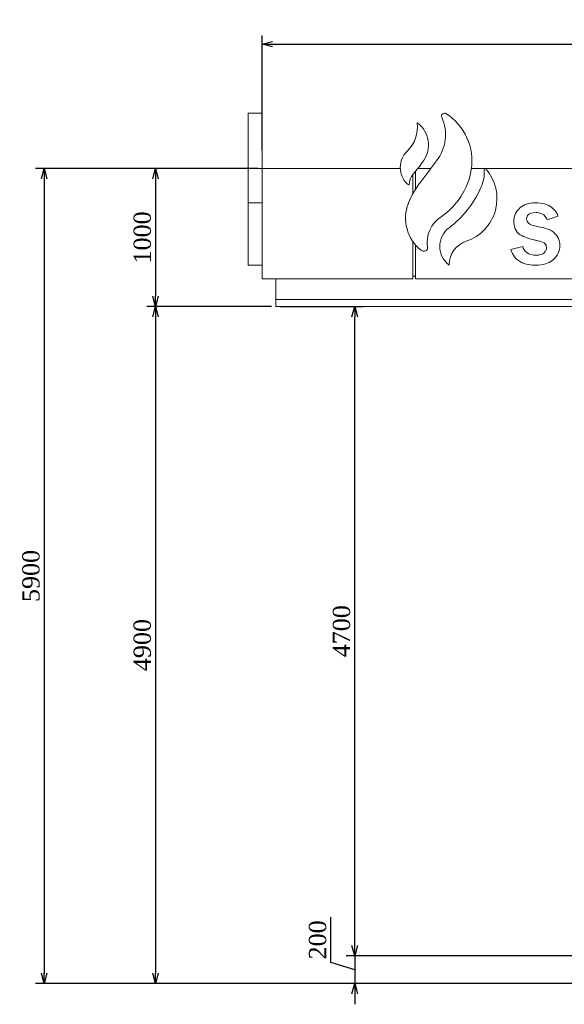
# Model space of a CAD drawing. Header units: millimetres. Extents: x -40905 to 78147, y -92581 to -42687.
# Tile 18 of 38: x 24584 to 28524, y -67782 to -60656. Entities that reach past the tile are written whole.
import ezdxf

# ---------------------------------------------------------------- set-up
doc = ezdxf.new("R2010")
doc.units = ezdxf.units.MM
doc.styles.get("Standard").update_dxf_attribs({"font": 'times.ttf'})
doc.dimstyles.new('ISO-25', dxfattribs={"dimscale": 50, "dimtxt": 2.5, "dimasz": 1.5, "dimexe": 1.25, "dimexo": 0.625, "dimtad": 1, "dimdec": 0, "dimtxsty": 'Standard', "dimblk": 'OPEN30', "dimcen": 2.5, "dimadec": 0, "dimazin": 0, "dimtfac": 1, "dimtdec": 0, "dimtmove": 0, "dimatfit": 3, "dimldrblk": 'OPEN30', "dimfxl": 1, "dimarcsym": 0})

# ---------------------------------------------------------------- blocks, each defined once
blk = doc.blocks.new('A$C6E4B3066')
at = {"color": 0, "linetype": 'Continuous', "lineweight": 0, "extrusion": (0, 1, 0)}
for p, q in [((-56393.9, -12576), (-56493.9, -12576)), ((-56393.9, -12976), (-56493.9, -12976)), ((-56393.9, -12976), (-56393.9, -13776)), ((-56393.9, -12976), (-56393.9, -13776)), ((-56393.9, -12976), (-55393.8, -12976)), ((-55303.9, -13021.6), (-55303.9, -13161.4)), ((-55283.9, -13127.3), (-55283.9, -12997.8)), ((-55172.5, -12976), (-55266.3, -12976)), ((-54103.9, -12976), (-54878.8, -12976)), ((-56393.9, -13226), (-56493.9, -13226)), ((-56393.9, -13226), (-56493.9, -13226)), ((-54507.6, -13247.3), (-54519.3, -13255.2)), ((-54494.9, -13240.5), (-54507.6, -13247.3)), ((-54481.4, -13234.9), (-54494.9, -13240.5)), ((-54466.8, -13230.6), (-54481.4, -13234.9)), ((-54451.2, -13227.4), (-54466.8, -13230.6)), ((-54434.8, -13225.4), (-54451.2, -13227.4)), ((-54417.2, -13224.7), (-54434.8, -13225.4)), ((-54415.4, -13224.7), (-54417.2, -13224.7)), ((-54397.5, -13225.2), (-54415.4, -13224.7)), ((-54380.5, -13226.8), (-54397.5, -13225.2)), ((-54364.6, -13229.2), (-54380.5, -13226.8)), ((-54349.6, -13233), (-54364.6, -13229.2)), ((-54335.7, -13237.5), (-54349.6, -13233)), ((-54322.7, -13243.1), (-54335.7, -13237.5)), ((-54310.5, -13249.8), (-54322.7, -13243.1)), ((-54299.3, -13257.5), (-54310.5, -13249.8)), ((-54564.5, -13316.4), (-54568.6, -13330.7)), ((-54558.9, -13302.9), (-54564.5, -13316.4)), ((-54551.6, -13290), (-54558.9, -13302.9)), ((-54542.8, -13277.8), (-54551.6, -13290)), ((-54532, -13266.2), (-54542.8, -13277.8)), ((-54530.2, -13264.4), (-54532, -13266.2)), ((-54519.3, -13255.2), (-54530.2, -13264.4)), ((-54478.4, -13330.5), (-54472.9, -13317.8)), ((-54472.9, -13317.8), (-54463, -13307.8)), ((-54463, -13307.8), (-54449.2, -13301)), ((-54449.2, -13301), (-54432.1, -13297.1)), ((-54432.1, -13297.1), (-54411.4, -13295.7)), ((-54411.4, -13295.7), (-54400.2, -13296.3)), ((-54400.2, -13296.3), (-54383.8, -13299.2)), ((-54383.8, -13299.2), (-54368.9, -13304.7)), ((-54368.9, -13304.7), (-54356, -13313)), ((-54356, -13313), (-54345.2, -13323.8)), ((-54345.2, -13323.8), (-54336.4, -13337.2)), ((-54331.8, -13347.8), (-54252.8, -13321.4)), ((-54289.1, -13266), (-54299.3, -13257.5)), ((-54279.7, -13275.7), (-54289.1, -13266)), ((-54271.4, -13286.3), (-54279.7, -13275.7)), ((-54263.7, -13298.1), (-54271.4, -13286.3)), ((-54257.2, -13310.9), (-54263.7, -13298.1)), ((-54252.8, -13321.4), (-54257.2, -13310.9)), ((-54571, -13345.7), (-54571.9, -13361.5)), ((-54571.9, -13361.5), (-54571.7, -13368.1)), ((-54571.7, -13368.1), (-54570.2, -13385)), ((-54568.6, -13330.7), (-54571, -13345.7)), ((-54570.2, -13385), (-54567, -13400.2)), ((-54479.7, -13342.2), (-54478.4, -13330.5)), ((-54476.2, -13359.6), (-54479.7, -13342.2)), ((-54466.5, -13373.5), (-54476.2, -13359.6)), ((-54456.1, -13380.4), (-54466.5, -13373.5)), ((-54441.6, -13386.4), (-54456.1, -13380.4)), ((-54422.8, -13391.6), (-54441.6, -13386.4)), ((-54410.6, -13394.4), (-54422.8, -13391.6)), ((-54390.1, -13398.6), (-54410.6, -13394.4)), ((-54336.4, -13337.2), (-54331.8, -13347.8)), ((-54567, -13400.2), (-54562, -13414)), ((-54562, -13414), (-54555.4, -13426.4)), ((-54555.4, -13426.4), (-54547.1, -13437.4)), ((-54547.1, -13437.4), (-54537.1, -13447.3)), ((-54537.1, -13447.3), (-54535.2, -13448.9)), ((-54535.2, -13448.9), (-54525.6, -13455.9)), ((-54525.6, -13455.9), (-54514.5, -13462.4)), ((-54514.5, -13462.4), (-54502, -13468.7)), ((-54371.7, -13402.9), (-54390.1, -13398.6)), ((-54354.9, -13407.2), (-54371.7, -13402.9)), ((-54340, -13411.6), (-54354.9, -13407.2)), ((-54326.9, -13415.8), (-54340, -13411.6)), ((-54315.5, -13420.1), (-54326.9, -13415.8)), ((-54311.3, -13421.9), (-54315.5, -13420.1)), ((-54298, -13428.9), (-54311.3, -13421.9)), ((-54285.8, -13437.4), (-54298, -13428.9)), ((-54274.4, -13447.6), (-54285.8, -13437.4)), ((-54264, -13459.7), (-54274.4, -13447.6)), ((-54259.6, -13465.8), (-54264, -13459.7)), ((-54251.5, -13479.1), (-54259.6, -13465.8)), ((-55303.9, -13503.6), (-55303.9, -13776)), ((-55283.9, -13776), (-55283.9, -13529.8)), ((-54502, -13468.7), (-54488.1, -13474.6)), ((-54488.1, -13474.6), (-54472.6, -13480.2)), ((-54472.6, -13480.2), (-54455.7, -13485.4)), ((-54455.7, -13485.4), (-54437.3, -13490.3)), ((-54437.3, -13490.3), (-54417.3, -13494.7)), ((-54417.3, -13494.7), (-54415.6, -13495.1)), ((-54415.6, -13495.1), (-54394.9, -13500)), ((-54394.9, -13500), (-54377.6, -13504.9)), ((-54377.6, -13504.9), (-54363.7, -13510.2)), ((-54363.7, -13510.2), (-54353.2, -13515.9)), ((-54353.2, -13515.9), (-54348.1, -13519.9)), ((-54348.1, -13519.9), (-54337.9, -13533.6)), ((-54337.9, -13533.6), (-54334.5, -13551)), ((-54245.4, -13492.9), (-54251.5, -13479.1)), ((-54241.4, -13507.2), (-54245.4, -13492.9)), ((-54239.2, -13522.5), (-54241.4, -13507.2)), ((-54239.5, -13548.1), (-54238.7, -13532.8)), ((-54238.7, -13532.8), (-54239.2, -13522.5)), ((-54507.1, -13542.4), (-54593.9, -13562.2)), ((-54593.9, -13562.2), (-54589, -13577.1)), ((-54589, -13577.1), (-54582.8, -13591.5)), ((-54582.8, -13591.5), (-54575.3, -13604.6)), ((-54575.3, -13604.6), (-54566.7, -13616.8)), ((-54503.5, -13552.9), (-54507.1, -13542.4)), ((-54496.2, -13566.5), (-54503.5, -13552.9)), ((-54486.9, -13578.1), (-54496.2, -13566.5)), ((-54475.5, -13587.6), (-54486.9, -13578.1)), ((-54462.4, -13595.1), (-54475.5, -13587.6)), ((-54447.3, -13600.4), (-54462.4, -13595.1)), ((-54430.7, -13603.5), (-54447.3, -13600.4)), ((-54412.4, -13604.5), (-54430.7, -13603.5)), ((-54411.9, -13604.5), (-54412.4, -13604.5)), ((-54392.4, -13603.3), (-54411.9, -13604.5)), ((-54375.5, -13599.7), (-54392.4, -13603.3)), ((-54361.4, -13593.8), (-54375.5, -13599.7)), ((-54354.3, -13589), (-54361.4, -13593.8)), ((-54341.8, -13575.7), (-54354.3, -13589)), ((-54335.4, -13560.2), (-54341.8, -13575.7)), ((-54334.5, -13551), (-54335.4, -13560.2)), ((-54267.3, -13616.3), (-54258.6, -13603.7)), ((-54258.6, -13603.7), (-54251.5, -13590.8)), ((-54251.5, -13590.8), (-54245.9, -13577.2)), ((-54245.9, -13577.2), (-54241.9, -13563)), ((-54241.9, -13563), (-54239.5, -13548.1)), ((-56393.9, -13676), (-56493.9, -13676)), ((-56393.9, -13676), (-56493.9, -13676)), ((-55039.7, -13675.1), (-55039.6, -13672.4)), ((-54566.7, -13616.8), (-54557, -13627.8)), ((-54557, -13627.8), (-54546.1, -13637.6)), ((-54546.1, -13637.6), (-54524.7, -13652.1)), ((-54524.7, -13652.1), (-54511.7, -13658.6)), ((-54511.7, -13658.6), (-54498, -13664.3)), ((-54498, -13664.3), (-54483.5, -13669)), ((-54483.5, -13669), (-54468.5, -13672.6)), ((-54468.5, -13672.6), (-54452.7, -13675.2)), ((-54452.7, -13675.2), (-54436.2, -13676.7)), ((-54436.2, -13676.7), (-54418.9, -13677.3)), ((-54418.9, -13677.3), (-54411, -13677.2)), ((-54411, -13677.2), (-54392.6, -13676.2)), ((-54392.6, -13676.2), (-54375.4, -13674.4)), ((-54375.4, -13674.4), (-54359.2, -13671.5)), ((-54359.2, -13671.5), (-54344.1, -13667.7)), ((-54344.1, -13667.7), (-54330.1, -13662.9)), ((-54330.1, -13662.9), (-54316.9, -13657.1)), ((-54316.9, -13657.1), (-54304.9, -13650.5)), ((-54304.9, -13650.5), (-54293.8, -13642.8)), ((-54293.8, -13642.8), (-54283.7, -13634.2)), ((-54283.7, -13634.2), (-54277.7, -13628.4)), ((-54277.7, -13628.4), (-54267.3, -13616.3)), ((-55303.9, -13776), (-56393.9, -13776)), ((-56293.9, -13926), (-56293.9, -13776)), ((-55303.9, -13756), (-55283.9, -13756)), ((-55283.9, -13776), (-54103.9, -13776)), ((-56293.9, -13926), (-56293.9, -13976)), ((-47293.9, -13926), (-56293.9, -13926)), ((-47293.9, -13926), (-56293.9, -13926)), ((-47293.9, -13976), (-56293.9, -13976))]:
    blk.add_line(p, q, dxfattribs=at)
at = {"color": 0, "linetype": 'Continuous', "lineweight": 30, "extrusion": (0, 1, 0)}
blk.add_line((-35543.5, -18876), (-57018.9, -18876), dxfattribs=at)
at = {"color": 0, "linetype": 'Continuous', "lineweight": 0}
blk.add_lwpolyline([(-56393.9, -12576), (-56493.9, -12576), (-56493.9, -13676), (-56393.9, -13676)], close=True, dxfattribs=at)
at = {"color": 0, "linetype": 'Continuous', "lineweight": 0, "extrusion": (0, 0, -1)}
for centre, radius, start, end in [((55370.3, -12732.6), 303.8, 155.42577, 218.45249), ((55509.6, -12677.4), 240.5, 172.61428, 226.19944), ((64707.3, -5927.7), 11857.1, 216.14574, 217.05328), ((55212.1, -13094.4), 117.2, 359.23914, 40.60752), ((55063.6, -13002), 277.6, 175.89888, 204.12684), ((55492.7, -12810.8), 747.4, 204.0579, 232.80795), ((54971.9, -13515.6), 228, 352.03541, 56.23037), ((54859.4, -13674.2), 180.3, 0.55479, 71.66036)]:
    blk.add_arc(centre, radius, start, end, dxfattribs=at)
at = {"color": 0, "linetype": 'Continuous', "lineweight": 0}
for centre, radius, start, end in [((-55074.5, -12597.4), 21.4, 58.34189, 204.30821), ((-55280.5, -12921.5), 405.5, 351.14933, 57.59765), ((-55270.7, -12646.4), 0.42, 53.65081, 187.38572), ((-55388.7, -12806.7), 199.4, 324.59663, 53.65081), ((-55229, -12969.9), 164.9, 133.80056, 225.94195), ((-56318.9, -12145.5), 1340.7, 319.39248, 324.59663), ((-55379.9, -12905.4), 506.1, 303.76963, 351.07969), ((-55019.1, -13194.6), 325.2, 288.45683, 41.80314), ((-54780.9, -12981.7), 5.75, 41.86379, 184.10112), ((-55323.4, -13067.4), 29.1, 225.94195, 258.44652), ((-54789, -13440.7), 585.8, 141.02728, 158.86217), ((-55058.3, -13336.6), 297, 158.86217, 231.49453), ((-54939, -13541.1), 169, 127.06038, 232.87585), ((-55223.2, -13543.8), 32.2, 231.49453, 292.07968), ((-55219.6, -13552.7), 22.6, 292.07968, 13.99643), ((-55040.6, -13675.2), 0.821, 232.87585, 4.11525)]:
    blk.add_arc(centre, radius, start, end, dxfattribs=at)
blk = doc.blocks.new('_Open30')
at = {"color": 0, "linetype": 'ByBlock', "lineweight": -2}
for p, q in [((-1, 0.268), (0, 0)), ((0, 0), (-1, -0.268)), ((0, 0), (-1, 0))]:
    blk.add_line(p, q, dxfattribs=at)
blk = doc.blocks.new('*D184')
at = {"color": 0, "lineweight": -2, "transparency": 16777216}
for p, q in [((26337.4, -61601.2), (26337.4, -60770.8)), ((39437.4, -61601.2), (39437.4, -60770.8)), ((26412.4, -60833.3), (39362.4, -60833.3))]:
    blk.add_line(p, q, dxfattribs=at)
at = {"layer": 'Defpoints', "color": 0, "lineweight": 5, "transparency": 16777216}
for p in [(39437.4, -60833.3), (26337.4, -61632.4), (39437.4, -61632.4)]:
    blk.add_point(p, dxfattribs=at)
at = {"color": 0, "lineweight": -2, "transparency": 16777216, "xscale": 75, "yscale": 75, "zscale": 75, "rotation": 180}
blk.add_blockref('_Open30', (26337.4, -60833.3), dxfattribs=at)
at = {"color": 0, "lineweight": -2, "transparency": 16777216, "xscale": 75, "yscale": 75, "zscale": 75}
blk.add_blockref('_Open30', (39437.4, -60833.3), dxfattribs=at)
at = {"color": 0, "lineweight": 5, "transparency": 16777216, "insert": (32887.4, -60738.5), "char_height": 125, "attachment_point": 5}
blk.add_mtext('13100', dxfattribs=at)
blk = doc.blocks.new('*D185')
at = {"color": 0, "lineweight": -2, "transparency": 16777216}
for p, q in [((26306.2, -61732.4), (25504, -61732.4)), ((25566.5, -61807.4), (25566.5, -62657.4)), ((26406.2, -62732.4), (25504, -62732.4))]:
    blk.add_line(p, q, dxfattribs=at)
at = {"layer": 'Defpoints', "color": 0, "lineweight": 5, "transparency": 16777216}
for p in [(26337.4, -61732.4), (25566.5, -62732.4), (26437.4, -62732.4)]:
    blk.add_point(p, dxfattribs=at)
at = {"color": 0, "lineweight": -2, "transparency": 16777216, "xscale": 75, "yscale": 75, "zscale": 75}
for p, rotation in [((25566.5, -61732.4), 90), ((25566.5, -62732.4), 270)]:
    blk.add_blockref('_Open30', p, dxfattribs=dict(at, rotation=rotation))
at = {"color": 0, "lineweight": 5, "transparency": 16777216, "insert": (25471.7, -62232.4), "char_height": 125, "attachment_point": 5, "rotation": 90}
blk.add_mtext('1000', dxfattribs=at)
blk = doc.blocks.new('*D186')
at = {"color": 0, "lineweight": -2, "transparency": 16777216}
for p, q in [((26406.2, -62732.4), (25504, -62732.4)), ((25566.5, -62807.4), (25566.5, -67557.4)), ((30260.2, -67632.4), (25504, -67632.4))]:
    blk.add_line(p, q, dxfattribs=at)
at = {"layer": 'Defpoints', "color": 0, "lineweight": 5, "transparency": 16777216}
for p in [(26437.4, -62732.4), (25566.5, -67632.4), (30291.5, -67632.4)]:
    blk.add_point(p, dxfattribs=at)
at = {"color": 0, "lineweight": -2, "transparency": 16777216, "xscale": 75, "yscale": 75, "zscale": 75}
for p, rotation in [((25566.5, -62732.4), 90), ((25566.5, -67632.4), 270)]:
    blk.add_blockref('_Open30', p, dxfattribs=dict(at, rotation=rotation))
at = {"color": 0, "lineweight": 5, "transparency": 16777216, "insert": (25471.5, -65182.4), "char_height": 125, "attachment_point": 5, "rotation": 90}
blk.add_mtext('4900', dxfattribs=at)
blk = doc.blocks.new('*D188')
at = {"color": 0, "lineweight": -2, "transparency": 16777216}
for p, q in [((26306.2, -61732.4), (24698.8, -61732.4)), ((24761.3, -61807.4), (24761.3, -67557.4)), ((26476.2, -67632.4), (24698.8, -67632.4))]:
    blk.add_line(p, q, dxfattribs=at)
at = {"layer": 'Defpoints', "color": 0, "lineweight": 5, "transparency": 16777216}
for p in [(26337.4, -61732.4), (24761.3, -67632.4), (26507.4, -67632.4)]:
    blk.add_point(p, dxfattribs=at)
at = {"color": 0, "lineweight": -2, "transparency": 16777216, "xscale": 75, "yscale": 75, "zscale": 75}
for p, rotation in [((24761.3, -61732.4), 90), ((24761.3, -67632.4), 270)]:
    blk.add_blockref('_Open30', p, dxfattribs=dict(at, rotation=rotation))
at = {"color": 0, "lineweight": 5, "transparency": 16777216, "insert": (24666.3, -64682.4), "char_height": 125, "attachment_point": 5, "rotation": 90}
blk.add_mtext('5900', dxfattribs=at)
blk = doc.blocks.new('*D190')
at = {"color": 0, "lineweight": -2, "transparency": 16777216}
for p, q in [((26468.7, -62732.4), (27070.4, -62732.4)), ((27007.9, -67357.4), (27007.9, -62807.4)), ((30306.2, -67432.4), (26945.4, -67432.4))]:
    blk.add_line(p, q, dxfattribs=at)
at = {"layer": 'Defpoints', "color": 0, "lineweight": 5, "transparency": 16777216}
for p in [(26437.4, -62732.4, 2612.8), (27007.9, -62732.4), (30337.4, -67432.4, 2612.8)]:
    blk.add_point(p, dxfattribs=at)
at = {"color": 0, "lineweight": -2, "transparency": 16777216, "xscale": 75, "yscale": 75, "zscale": 75}
for p, rotation in [((27007.9, -62732.4), 90), ((27007.9, -67432.4), 270)]:
    blk.add_blockref('_Open30', p, dxfattribs=dict(at, rotation=rotation))
at = {"color": 0, "lineweight": 5, "transparency": 16777216, "insert": (26912.9, -65082.4), "char_height": 125, "attachment_point": 5, "rotation": 90}
blk.add_mtext('4700', dxfattribs=at)
blk = doc.blocks.new('*D191')
at = {"color": 0, "lineweight": -2, "transparency": 16777216}
for p, q in [((26834.9, -67480.6), (26834.9, -67151.7)), ((27007.9, -67357.4), (27007.9, -67282.4)), ((27007.9, -67532.4), (26834.9, -67480.6)), ((30306.2, -67432.4), (26945.4, -67432.4)), ((27007.9, -67432.4), (27007.9, -67632.4)), ((27007.9, -67432.4), (27007.9, -67632.4)), ((30260.2, -67632.4), (26945.4, -67632.4)), ((27007.9, -67707.4), (27007.9, -67782.4))]:
    blk.add_line(p, q, dxfattribs=at)
at = {"layer": 'Defpoints', "color": 0, "lineweight": 5, "transparency": 16777216}
for p in [(30337.4, -67432.4, 2612.8), (27007.9, -67632.4), (30291.5, -67632.4, 2612.8)]:
    blk.add_point(p, dxfattribs=at)
at = {"color": 0, "lineweight": -2, "transparency": 16777216, "xscale": 75, "yscale": 75, "zscale": 75}
for p, rotation in [((27007.9, -67432.4), 270), ((27007.9, -67632.4), 90)]:
    blk.add_blockref('_Open30', p, dxfattribs=dict(at, rotation=rotation))
at = {"color": 0, "lineweight": 5, "transparency": 16777216, "insert": (26740.1, -67316.1), "char_height": 125, "attachment_point": 5, "rotation": 90}
blk.add_mtext('200', dxfattribs=at)

msp = doc.modelspace()

# ---------------------------------------------------------------- block references
at = {"lineweight": 5}
msp.add_blockref('A$C6E4B3066', (82731.3, -48756.5), dxfattribs=at)

# ---------------------------------------------------------------- dimensions: what is measured, and where the dimension line sits
at = {"color": 1, "lineweight": 5}
dim = msp.add_linear_dim(base=(39437.4, -60833.3), p1=(26337.4, -61632.4), p2=(39437.4, -61632.4), dimstyle='ISO-25', dxfattribs=at)
dim.commit()
dim.dimension.update_dxf_attribs({"geometry": '*D184', "text_midpoint": (32887.4, -60738.5)})
for base, p1, p2, picture, middle in [((24761.3, -67632.4), (26337.4, -61732.4), (26507.4, -67632.4), '*D188', (24666.3, -64682.4)), ((25566.5, -62732.4), (26337.4, -61732.4), (26437.4, -62732.4), '*D185', (25471.7, -62232.4)), ((27007.9, -62732.4, -2612.8), (30337.4, -67432.4), (26437.4, -62732.4), '*D190', (26912.9, -65082.4, -2612.8))]:
    dim = msp.add_linear_dim(base=base, p1=p1, p2=p2, angle=90, dimstyle='ISO-25', dxfattribs=at)
    dim.commit()
    dim.dimension.update_dxf_attribs({"geometry": picture, "text_midpoint": middle})
for base, p1, picture, middle in [((25566.5, -67632.4), (26437.4, -62732.4), '*D186', (25471.5, -65182.4)), ((27007.9, -67632.4, -2612.8), (30337.4, -67432.4), '*D191', (26740.1, -67449.3, -2612.8))]:
    dim = msp.add_linear_dim(base=base, p1=p1, p2=(30291.5, -67632.4), angle=90, dimstyle='ISO-25', override={"dimtmove": 1}, dxfattribs=at)
    dim.commit()
    dim.dimension.update_dxf_attribs({"geometry": picture, "text_midpoint": middle})

doc.saveas('drawing.dxf')
